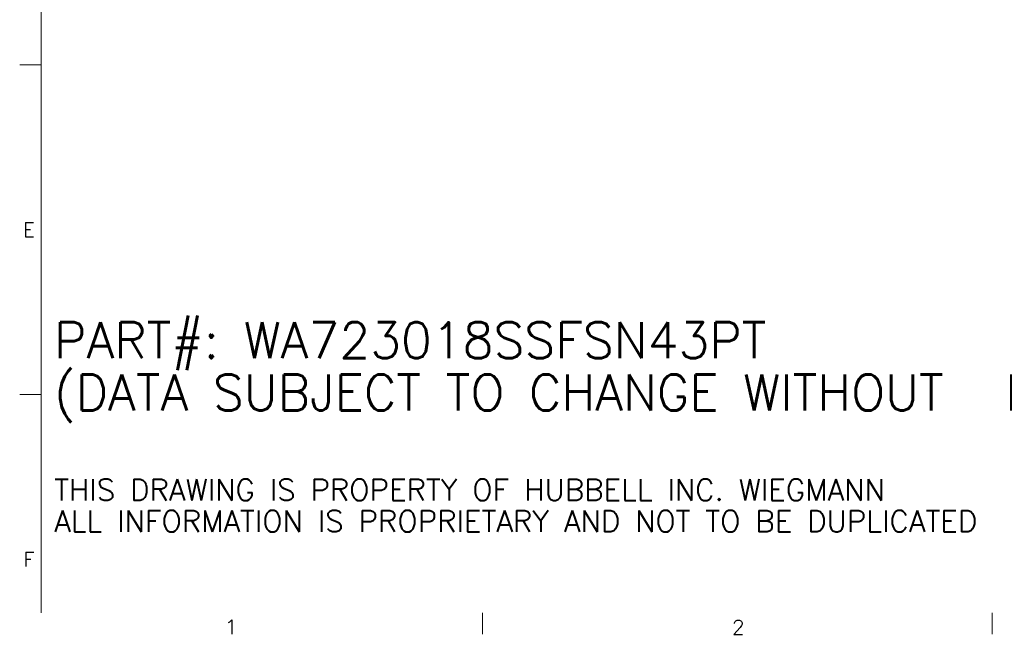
# Model space of a CAD drawing. Header units: inches. Extents: x 3 to 371, y 8 to 234.
# Tile 1 of 51: x 6 to 126, y 11 to 86. Entities that reach past the tile are written whole.
import ezdxf

# ---------------------------------------------------------------- set-up
doc = ezdxf.new("R2010")
doc.units = ezdxf.units.IN
doc.header["$LTSCALE"] = 22
doc.header["$MEASUREMENT"] = 0
doc.layers.get('0').update_dxf_attribs({"lineweight": 0})
doc.layers.add('Border (ANSI)', color=7, linetype='Continuous', lineweight=5)
doc.layers.add('Symbol (ANSI)', color=7, linetype='Continuous', lineweight=5)
doc.styles.add('Note Text (ANSI)', font='RomanS.shx')

# ---------------------------------------------------------------- blocks, each defined once
blk = doc.blocks.new('Borders Default Border')
at = {"layer": 'Border (ANSI)'}
for p, q in [((0.38, 3.6667), (0.26, 3.6667)), ((0.38, 1.8333), (0.26, 1.8333)), ((2.8333, 0.62), (2.8333, 0.5)), ((5.6667, 0.62), (5.6667, 0.5))]:
    blk.add_line(p, q, dxfattribs=at)
at = {"layer": 'Border (ANSI)', "flags": 128}
blk.add_lwpolyline([(0.38, 0.62), (0.38, 10.38)], dxfattribs=at)
at = {"layer": 'Border (ANSI)', "char_height": 0.08, "attachment_point": 7, "style": 'Note Text (ANSI)'}
for s, insert in [('E', (0.2783, 2.7092)), ('F', (0.2802, 0.8767)), ('1', (1.401, 0.5)), ('2', (4.2213, 0.4992))]:
    blk.add_mtext(s, dxfattribs=dict(at, insert=insert))

msp = doc.modelspace()

# ---------------------------------------------------------------- block references
at = {"xscale": 22, "yscale": 22, "zscale": 22}
msp.add_blockref('Borders Default Border', (0, 0), dxfattribs=at)

# ---------------------------------------------------------------- texts
at = {"layer": 'Symbol (ANSI)', "insert": (9.9344, 34.229), "char_height": 2.2, "width": 137.313237, "attachment_point": 4, "line_spacing_factor": 0.871445, "style": 'Note Text (ANSI)'}
msp.add_mtext('{\\fRomanS|b0|i0|c0|p2;\\H2x;PART#: WA723018SSFSN43PT\\P(DATA SUBJECT TO CHANGE WITHOUT \\H1.50009x; \\H0.66663x;NOTICE)\\H1.397x; \\H0.71582x;\\P \\H1.22775x; \\H0.8145x;\\P\\H0.6x;THIS DRAWING IS PROPERTY OF HUBBELL INC. WIEGMANN\\H1.37103x; \\H0.72938x;\\PALL INFORMATION IS PROPRIETARY AND NOT TO BE DUPLICATED\\H1.10259x; \\H0.90695x;\\P\\H1.14606x; }', dxfattribs=at)

doc.saveas('drawing.dxf')
